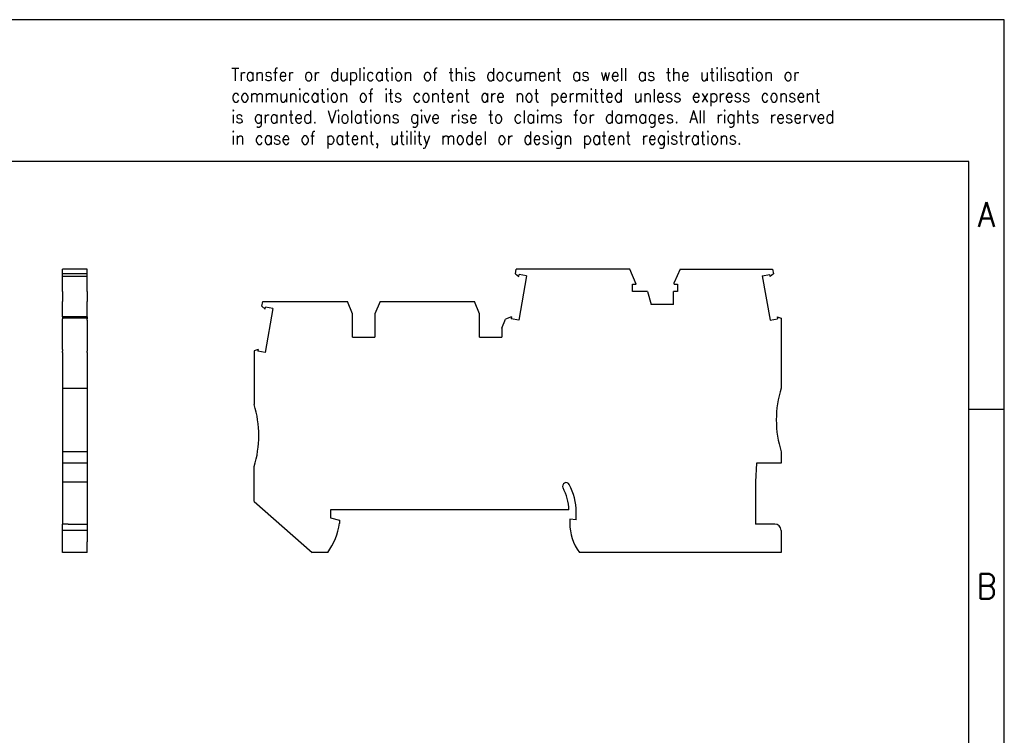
# Model space of a CAD drawing. Header units: millimetres. Extents: x -227 to 70, y -10 to 200.
# Tile 5 of 5: x -69 to 70, y 99 to 200. Entities that reach past the tile are written whole.
import ezdxf

# ---------------------------------------------------------------- set-up
doc = ezdxf.new("R2010")
doc.units = ezdxf.units.MM
doc.layers.add('1', color=7, linetype='Continuous')
doc.styles.add('CONVERTER_11', font='txt.shx', dxfattribs={"width": 0.9})

# ---------------------------------------------------------------- blocks, each defined once
blk = doc.blocks.new('PTIO_1_5_S_3-select__3', base_point=(-35.68, 125))
at = {"color": 7, "linetype": 'Continuous'}
for p, q in [((1.2, 164.35), (1.32, 165)), ((1.2, 164.35), (1.67, 163.96)), ((17.35, 165), (1.32, 165)), ((1.67, 163.96), (1.72, 164.22)), ((2.77, 164.04), (1.72, 164.22)), ((18.27, 162.89), (17.35, 165)), ((24.46, 165), (23.63, 163.1)), ((24.46, 165), (37.52, 165)), ((36.06, 164.04), (37.12, 164.22)), ((37.16, 163.96), (37.12, 164.22)), ((37.63, 164.35), (37.16, 163.96)), ((37.52, 165), (37.63, 164.35)), ((2.77, 164.04), (1.67, 157.81)), ((17.74, 161.82), (17.74, 162.89)), ((17.74, 162.89), (18.27, 162.89)), ((23.63, 162.89), (23.63, 163.1)), ((23.63, 162.89), (24.07, 162.89)), ((24.07, 162.89), (24.07, 161.82)), ((36.06, 164.04), (37.16, 157.81)), ((19.87, 161.82), (17.74, 161.82)), ((19.87, 161.82), (20.36, 160)), ((23.52, 160), (23.52, 161.82)), ((24.07, 161.82), (23.52, 161.82)), ((-34.59, 159.74), (-34.48, 160.4)), ((-34.48, 160.4), (-22.5, 160.4)), ((-21.78, 158.7), (-22.5, 160.4)), ((-17.91, 160.4), (-18.63, 158.7)), ((-17.91, 160.4), (-4.6, 160.4)), ((-3.88, 158.7), (-4.6, 160.4)), ((23.52, 160), (20.36, 160)), ((-34.59, 159.74), (-34.13, 159.36)), ((-34.13, 159.36), (-34.08, 159.62)), ((-33.03, 159.44), (-34.13, 153.21)), ((-33.03, 159.44), (-34.08, 159.62)), ((-21.78, 155.4), (-21.78, 158.7)), ((-18.63, 158.7), (-18.63, 155.4)), ((-3.88, 155.4), (-3.88, 158.7)), ((-0.73, 156.66), (-0.19, 157.95)), ((0.67, 158.26), (-0.19, 157.95)), ((0.67, 158.26), (0.62, 157.99)), ((1.67, 157.81), (0.62, 157.99)), ((37.16, 157.81), (38.21, 157.99)), ((38.17, 158.26), (38.72, 158.06)), ((38.17, 158.26), (38.21, 157.99)), ((38.72, 158.06), (38.72, 148.2)), ((-0.73, 156.66), (-0.73, 155.4)), ((-21.78, 155.4), (-18.63, 155.4)), ((-3.88, 155.4), (-0.73, 155.4)), ((-35.13, 153.66), (-35.68, 153.46)), ((-35.68, 153.46), (-35.68, 145.88)), ((-35.13, 153.66), (-35.18, 153.39)), ((-34.13, 153.21), (-35.18, 153.39)), ((38.72, 139.2), (38.72, 137.6)), ((-35.68, 132.2), (-35.68, 137.12)), ((35.22, 137.6), (35.12, 134.95)), ((38.72, 137.6), (35.22, 137.6)), ((35.12, 134.95), (35.12, 129)), ((-35.68, 132.2), (-27.49, 125)), ((8.76, 131), (-24.93, 131)), ((-24.93, 131), (-24.93, 129.9)), ((9.77, 129.62), (9.77, 130.7)), ((-24.93, 129.9), (-23.63, 129.55)), ((-23.63, 129.55), (-23.63, 129.1)), ((9.77, 129.62), (8.87, 129.7)), ((8.87, 129.7), (8.87, 129.14)), ((37.82, 129), (35.12, 129)), ((38.72, 128.1), (38.72, 125)), ((-25.29, 125), (-27.49, 125)), ((38.72, 125), (10.23, 125))]:
    blk.add_line(p, q, dxfattribs=at)
for centre, radius, start, end in [((53.03, 143.7), 15, 162.5424, 197.4576), ((-50.03, 141.5), 15, 343.0413, 16.9587), ((8.36, 134.35), 0.5, 27.9012, 207.9012), ((1.47, 130.7), 7.3, 2.3553, 27.9012), ((1.47, 130.7), 8.3, 0, 27.9012), ((-33.03, 130.52), 9.5, 324.5097, 351.4318), ((15.87, 129.14), 7, 180, 216.2943), ((37.82, 128.1), 0.9, 360, 90)]:
    blk.add_arc(centre, radius, start, end, dxfattribs=at)
blk = doc.blocks.new('Rckans1', base_point=(1.52, 145))
blk.add_blockref('PTIO_1_5_S_3-select__3', (-35.68, 125))
blk = doc.blocks.new('PTIO_1_5_S_3-select__4', base_point=(-62.75, 125))
at = {"color": 7, "linetype": 'Continuous'}
for p, q in [((-59.25, 165), (-62.75, 165)), ((-62.75, 164.35), (-62.75, 165)), ((-59.25, 164.35), (-62.75, 164.35)), ((-62.75, 163.96), (-62.75, 164.35)), ((-59.25, 164.35), (-59.25, 165)), ((-59.25, 163.96), (-59.25, 164.35)), ((-59.25, 163.96), (-62.75, 163.96)), ((-62.75, 162.89), (-62.75, 163.96)), ((-62.75, 161.82), (-62.75, 162.89)), ((-59.25, 162.89), (-59.25, 163.96)), ((-59.25, 161.82), (-59.25, 162.89)), ((-62.75, 161.82), (-62.75, 160.4)), ((-59.25, 161.82), (-59.25, 160.4)), ((-62.75, 158.7), (-62.75, 160.4)), ((-59.25, 158.7), (-59.25, 160.4)), ((-62.75, 158.26), (-62.75, 158.7)), ((-59.25, 158.26), (-59.25, 158.7)), ((-59.25, 158.26), (-62.75, 158.26)), ((-62.75, 158.26), (-62.75, 158.06)), ((-59.25, 158.06), (-62.75, 158.06)), ((-62.75, 158.06), (-62.75, 157.99)), ((-62.75, 157.81), (-62.75, 157.99)), ((-62.75, 153.66), (-62.75, 157.81)), ((-59.25, 158.26), (-59.25, 158.06)), ((-59.25, 158.06), (-59.25, 157.99)), ((-59.25, 157.81), (-59.25, 157.99)), ((-59.25, 157.81), (-59.25, 153.66)), ((-62.75, 153.66), (-62.75, 153.39)), ((-62.75, 153.21), (-62.75, 153.39)), ((-62.75, 153.21), (-62.75, 148.2)), ((-59.25, 153.66), (-59.25, 153.39)), ((-59.25, 153.21), (-59.25, 153.39)), ((-59.25, 153.21), (-59.25, 148.2)), ((-62.75, 148.2), (-59.25, 148.2)), ((-62.75, 148.2), (-62.75, 139.2)), ((-59.25, 148.2), (-59.25, 139.2)), ((-62.75, 139.2), (-62.75, 137.6)), ((-59.25, 139.2), (-62.75, 139.2)), ((-59.25, 139.2), (-59.25, 137.6)), ((-59.25, 137.6), (-62.75, 137.6)), ((-62.75, 137.6), (-62.75, 134.95)), ((-59.25, 137.6), (-59.25, 134.95)), ((-62.75, 134.95), (-59.25, 134.95)), ((-62.75, 134.95), (-62.75, 129)), ((-59.25, 134.95), (-59.25, 129)), ((-61.95, 129), (-62.75, 129)), ((-62.75, 128.1), (-62.75, 129)), ((-62.75, 125), (-62.75, 128.1)), ((-61.95, 129), (-59.25, 129)), ((-59.25, 129), (-59.25, 128.1)), ((-59.25, 128.1), (-59.25, 126.5)), ((-59.25, 125), (-59.25, 126.5)), ((-59.25, 125), (-62.75, 125))]:
    blk.add_line(p, q, dxfattribs=at)
at = {"color": 2, "linetype": 'Continuous'}
blk.add_line((-59.25, 128.1), (-62.75, 128.1), dxfattribs=at)
blk = doc.blocks.new('SA_Links1', base_point=(-61, 145))
blk.add_blockref('PTIO_1_5_S_3-select__4', (-62.75, 125))
blk = doc.blocks.new('_rahmen', base_point=(65.23, -9.79))
at = {"layer": '1', "color": 2, "linetype": 'Continuous'}
for p, q in [((70.23, 200.21), (-78.27, 200.21)), ((70.23, 145.21), (70.23, 200.21)), ((65.23, 145.21), (70.23, 145.21)), ((70.23, 95.21), (70.23, 145.21))]:
    blk.add_line(p, q, dxfattribs=at)
at = {"layer": '1', "color": 6, "linetype": 'Continuous'}
for p, q in [((65.23, 180.21), (-221.77, 180.21)), ((65.23, 145.21), (65.23, 180.21)), ((65.23, 95.21), (65.23, 145.21))]:
    blk.add_line(p, q, dxfattribs=at)
at = {"layer": '1', "color": 3, "insert": (-38.91, 182), "char_height": 1.8, "attachment_point": 7, "line_spacing_factor": 0.996399, "style": 'CONVERTER_11'}
blk.add_mtext('Transfer or duplication of this document as well as the utilisation or\\Pcommunication of its content are not permitted unless express consent\\Pis granted. Violations give rise to claims for damages. All rights reserved\\Pin case of patent, utility model or design patent registrations.', dxfattribs=at)
at = {"layer": '1', "color": 7, "char_height": 3.5, "attachment_point": 5, "line_spacing_factor": 1.20048, "style": 'CONVERTER_11'}
for s, insert in [('A', (67.73, 172.71)), ('B', (67.73, 120.21))]:
    blk.add_mtext(s, dxfattribs=dict(at, insert=insert))
blk = doc.blocks.new('A4I_CS', base_point=(65.23, -9.79))
at = {"layer": '1'}
blk.add_blockref('_rahmen', (65.23, -9.79), dxfattribs=at)
blk = doc.blocks.new('1')
for name, p in [('A4I_CS', (65.23, -9.79)), ('SA_Links1', (-61, 145)), ('Rckans1', (1.52, 145))]:
    blk.add_blockref(name, p)

msp = doc.modelspace()

# ---------------------------------------------------------------- block references
at = {"layer": '1'}
msp.add_blockref('1', (0, 0), dxfattribs=at)

doc.saveas('drawing.dxf')
